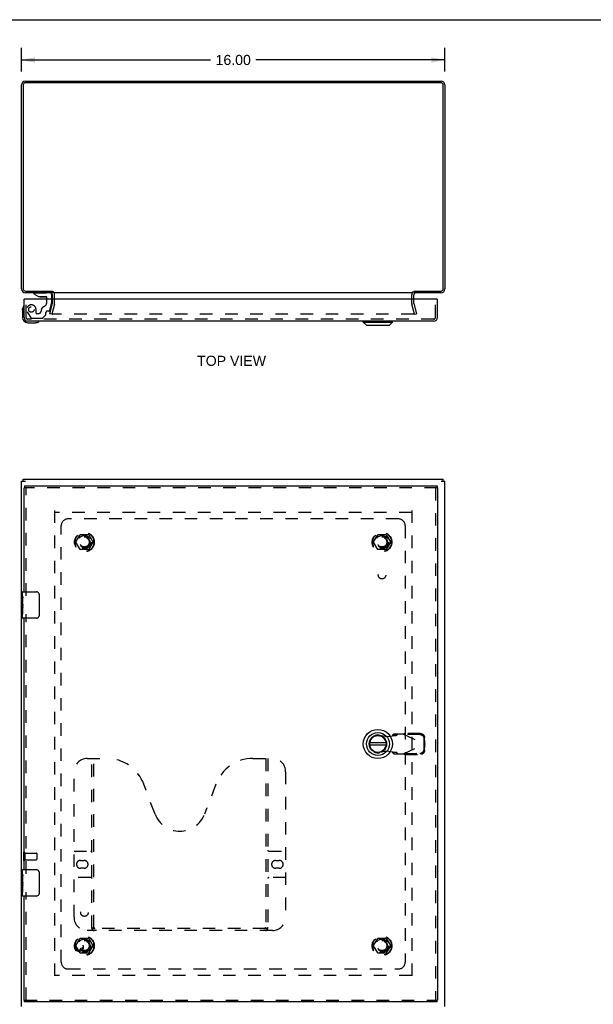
# Model space of a CAD drawing. Header units: inches. Extents: x 0 to 86.4, y 0 to 55.9.
# Tile 3 of 4: x 21.3 to 43, y 18.7 to 55.9. Entities that reach past the tile are written whole.
import ezdxf

# ---------------------------------------------------------------- set-up
doc = ezdxf.new("R2010")
doc.units = ezdxf.units.IN
doc.header["$LTSCALE"] = 4.754237
doc.header["$MEASUREMENT"] = 0
doc.linetypes.add('HIDDEN', pattern=[0.2, 0.1, -0.1])
doc.layers.get('0').update_dxf_attribs({"linetype": 'CONTINUOUS'})
for name, color, linetype in [('DEFAULT_2', 8, 'HIDDEN'), ('DIMENSIONS', 7, 'CONTINUOUS'), ('DOOR_ASSEMBLY', 7, 'CONTINUOUS'), ('SUBPANEL', 7, 'CONTINUOUS')]:
    doc.layers.add(name, color=color, linetype=linetype)
doc.styles.get("Standard").update_dxf_attribs({"font": 'arial.ttf'})
doc.dimstyles.new('DIMSTYLE_1', dxfattribs={"dimtxt": 0.381356, "dimasz": 0.508475, "dimexe": 0.09, "dimexo": 0.07, "dimgap": 0.0375, "dimtad": 0, "dimtih": 1, "dimtoh": 1, "dimzin": 4, "dimdsep": 46, "dimtxsty": 'Standard', "dimblk": '_FILLED', "dimblk1": '_FILLED', "dimblk2": '_FILLED', "dimcen": 0.09, "dimadec": 3, "dimazin": 1, "dimtfac": 1, "dimtdec": 3, "dimtofl": 0, "dimtmove": 0, "dimatfit": 3, "dimldrblk": '_FILLED', "dimfxl": 0, "dimtolj": 1, "dimtzin": 4, "dimarcsym": 0})

# ---------------------------------------------------------------- blocks, each defined once
blk = doc.blocks.new('_FILLED')
at = {"color": 0, "linetype": 'ByBlock'}
blk.add_solid([(0, 0), (-1, 0.2), (-1, -0.2)], dxfattribs=at)
blk = doc.blocks.new('*D1')
at = {"layer": 'DIMENSIONS', "color": 2, "linetype": 'Continuous'}
for p, q in [((21.353, 53.969), (21.353, 54.869)), ((37.353, 53.969), (37.353, 54.869)), ((21.353, 54.411), (28.496, 54.411)), ((37.353, 54.411), (30.21, 54.411))]:
    blk.add_line(p, q, dxfattribs=at)
at = {"layer": 'DIMENSIONS', "color": 2, "linetype": 'Continuous', "xscale": 0.5084745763, "yscale": 0.5084745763, "zscale": 0.5084745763, "rotation": 180}
blk.add_blockref('_FILLED', (21.353, 54.411), dxfattribs=at)
at = {"layer": 'DIMENSIONS', "color": 2, "linetype": 'Continuous', "xscale": 0.5084745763, "yscale": 0.5084745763, "zscale": 0.5084745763}
blk.add_blockref('_FILLED', (37.353, 54.411), dxfattribs=at)
at = {"layer": 'DIMENSIONS', "color": 2, "linetype": 'Continuous', "insert": (29.353, 54.602), "char_height": 0.3814, "width": 1.33262, "attachment_point": 2, "line_spacing_factor": 0.9}
blk.add_mtext('16.00', dxfattribs=at)

msp = doc.modelspace()

# ---------------------------------------------------------------- linework, layer by layer
at = {"color": 7, "linetype": 'Continuous'}
for p, q in [((0, 55.932), (86.441, 55.932)), ((22.528, 45.674), (22.528, 45.613)), ((21.416, 38.494), (21.416, 38.569)), ((37.29, 38.494), (37.29, 38.569))]:
    msp.add_line(p, q, dxfattribs=at)
at = {"color": 3, "linetype": 'Continuous'}
for p, q in [((21.498, 53.613), (37.208, 53.613)), ((21.353, 45.758), (21.353, 53.468)), ((21.416, 53.47), (21.416, 45.756)), ((37.21, 53.55), (21.496, 53.55)), ((37.29, 45.756), (37.29, 53.47)), ((37.353, 53.468), (37.353, 45.758)), ((21.496, 45.676), (22.525, 45.676)), ((22.528, 45.613), (21.498, 45.613)), ((22.528, 45.37), (22.528, 45.543)), ((36.151, 45.613), (22.555, 45.613)), ((37.208, 45.613), (36.178, 45.613)), ((36.178, 45.37), (36.178, 45.543)), ((36.181, 45.676), (37.21, 45.676)), ((21.353, 18.644), (21.353, 38.494)), ((21.353, 38.494), (21.498, 38.494)), ((21.416, 38.569), (37.29, 38.569)), ((37.208, 38.494), (37.353, 38.494)), ((37.353, 18.644), (37.353, 38.494))]:
    msp.add_line(p, q, dxfattribs=at)
for centre, radius, start, end in [((21.498, 53.468), 0.145, 90, 180), ((37.208, 53.468), 0.145, 0, 90), ((21.496, 53.47), 0.08, 90, 180), ((37.21, 53.47), 0.08, 0, 90), ((21.498, 45.758), 0.145, 180, 270), ((37.208, 45.758), 0.145, 270, 360), ((21.496, 45.756), 0.08, 180, 270), ((22.458, 45.543), 0.07, 0, 84.4576), ((36.248, 45.543), 0.07, 95.5423, 180), ((37.21, 45.756), 0.08, 270, 360)]:
    msp.add_arc(centre, radius, start, end, dxfattribs=at)
at = {"layer": 'DEFAULT_2', "color": 8, "linetype": 'HIDDEN'}
for p, q in [((22.603, 45.215), (22.603, 45.543)), ((36.103, 45.215), (36.103, 45.543)), ((22.423, 44.82), (22.526, 45.205)), ((22.599, 45.185), (22.496, 44.801)), ((22.528, 45.215), (22.528, 45.37)), ((36.21, 44.801), (36.107, 45.185)), ((36.178, 45.215), (36.178, 45.37)), ((36.179, 45.205), (36.282, 44.82)), ((22.496, 44.801), (22.423, 44.82)), ((36.178, 44.801), (22.527, 44.801)), ((36.21, 44.801), (36.282, 44.82)), ((22.603, 37.394), (22.603, 19.744)), ((36.101, 37.319), (22.605, 37.319)), ((36.103, 37.394), (36.103, 19.744)), ((23.41, 36.199), (23.565, 36.466)), ((23.882, 36.471), (23.573, 36.471)), ((23.891, 36.466), (24.045, 36.199)), ((34.66, 36.199), (34.815, 36.466)), ((35.132, 36.471), (34.823, 36.471)), ((35.141, 36.466), (35.295, 36.199)), ((23.565, 35.921), (23.41, 36.189)), ((24.045, 36.189), (23.891, 35.921)), ((34.815, 35.921), (34.66, 36.189)), ((35.295, 36.189), (35.141, 35.921)), ((23.882, 35.916), (23.573, 35.916)), ((35.132, 35.916), (34.823, 35.916)), ((21.428, 24.461), (21.428, 24.177)), ((21.471, 24.461), (21.471, 24.177)), ((21.471, 24.443), (21.918, 24.443)), ((21.471, 24.195), (21.918, 24.195)), ((21.928, 24.433), (21.928, 24.205)), ((23.41, 20.949), (23.565, 21.216)), ((23.882, 21.221), (23.573, 21.221)), ((23.891, 21.216), (24.045, 20.949)), ((34.66, 20.949), (34.815, 21.216)), ((35.132, 21.221), (34.823, 21.221)), ((35.141, 21.216), (35.295, 20.949)), ((23.565, 20.671), (23.41, 20.939)), ((24.045, 20.939), (23.891, 20.671)), ((34.815, 20.671), (34.66, 20.939)), ((35.295, 20.939), (35.141, 20.671)), ((23.882, 20.666), (23.573, 20.666)), ((35.132, 20.666), (34.823, 20.666)), ((36.101, 19.819), (22.605, 19.819))]:
    msp.add_line(p, q, dxfattribs=at)
for points in [[(22.508, 44.825), (22.508, 44.823), (22.507, 44.822), (22.507, 44.82)], [(22.507, 44.82), (22.507, 44.819), (22.508, 44.817), (22.508, 44.815), (22.508, 44.814), (22.509, 44.812), (22.51, 44.811), (22.511, 44.81), (22.511, 44.808), (22.513, 44.807), (22.514, 44.806), (22.515, 44.805), (22.516, 44.804), (22.518, 44.803), (22.519, 44.803)], [(22.527, 44.801), (22.526, 44.801), (22.524, 44.801), (22.522, 44.802), (22.521, 44.802), (22.519, 44.803)], [(36.198, 44.82), (36.198, 44.819), (36.198, 44.817), (36.197, 44.815), (36.197, 44.814), (36.196, 44.812), (36.196, 44.811), (36.195, 44.81), (36.194, 44.808), (36.193, 44.807), (36.192, 44.806), (36.19, 44.805), (36.189, 44.804), (36.188, 44.803), (36.186, 44.803), (36.185, 44.802), (36.183, 44.802), (36.181, 44.801), (36.18, 44.801), (36.178, 44.801)], [(36.197, 44.825), (36.198, 44.823), (36.198, 44.822), (36.198, 44.82)]]:
    msp.add_lwpolyline(points, dxfattribs=at)
for centre, radius in [((23.728, 36.194), 0.372), ((23.728, 36.194), 0.356), ((34.978, 36.194), 0.372), ((34.978, 36.194), 0.356), ((23.728, 36.194), 0.204), ((23.728, 36.194), 0.183), ((34.978, 36.194), 0.204), ((34.978, 36.194), 0.183), ((23.728, 20.944), 0.372), ((23.728, 20.944), 0.356), ((34.978, 20.944), 0.372), ((34.978, 20.944), 0.356), ((23.728, 20.944), 0.204), ((23.728, 20.944), 0.183), ((34.978, 20.944), 0.204), ((34.978, 20.944), 0.183)]:
    msp.add_circle(centre, radius, dxfattribs=at)
for centre, radius, start, end in [((22.458, 45.543), 0.145, 0, 51.2451), ((36.248, 45.543), 0.145, 128.7549, 180), ((22.488, 45.215), 0.04, 345, 360), ((22.488, 45.215), 0.115, 345, 360), ((36.218, 45.215), 0.115, 180, 195), ((36.218, 45.215), 0.04, 180, 195), ((23.573, 36.461), 0.01, 90.0113, 149.988), ((23.882, 36.461), 0.01, 30.0108, 89.9876), ((34.823, 36.461), 0.01, 90.0113, 149.988), ((35.132, 36.461), 0.01, 30.0108, 89.9876), ((23.419, 36.194), 0.01, 150.0117, 209.9873), ((24.037, 36.194), 0.01, 330.0117, 29.9873), ((34.669, 36.194), 0.01, 150.0117, 209.9873), ((35.287, 36.194), 0.01, 330.0117, 29.9873), ((23.573, 35.926), 0.01, 210.0108, 269.9876), ((23.882, 35.926), 0.01, 270.0113, 329.988), ((34.823, 35.926), 0.01, 210.0108, 269.9876), ((35.132, 35.926), 0.01, 270.0113, 329.988), ((21.449, 24.461), 0.0215, 0, 180), ((21.918, 24.433), 0.01, 0, 90), ((21.918, 24.205), 0.01, 270, 360), ((21.449, 24.177), 0.0215, 180, 360), ((23.573, 21.211), 0.01, 90.0113, 149.988), ((23.882, 21.211), 0.01, 30.0108, 89.9876), ((34.823, 21.211), 0.01, 90.0113, 149.988), ((35.132, 21.211), 0.01, 30.0108, 89.9876), ((23.419, 20.944), 0.01, 150.0117, 209.9873), ((24.037, 20.944), 0.01, 330.0117, 29.9873), ((34.669, 20.944), 0.01, 150.0117, 209.9873), ((35.287, 20.944), 0.01, 330.0117, 29.9873), ((23.573, 20.676), 0.01, 210.0108, 269.9876), ((23.882, 20.676), 0.01, 270.0113, 329.988), ((34.823, 20.676), 0.01, 210.0108, 269.9876), ((35.132, 20.676), 0.01, 270.0113, 329.988)]:
    msp.add_arc(centre, radius, start, end, dxfattribs=at)
at = {"layer": 'DOOR_ASSEMBLY', "color": 7, "linetype": 'Continuous'}
for p, q in [((21.821, 45.613), (21.821, 45.574)), ((21.821, 45.574), (21.992, 45.476)), ((21.992, 45.476), (22.274, 45.476)), ((22.086, 45.459), (22.226, 45.459)), ((22.306, 45.37), (22.306, 45.444)), ((22.49, 45.535), (22.49, 45.37)), ((21.434, 45.11), (21.434, 45.11)), ((21.476, 45.37), (21.448, 45.37)), ((37.045, 45.37), (37.073, 45.37)), ((21.388, 44.975), (21.391, 45.013)), ((21.388, 44.975), (21.388, 44.685)), ((21.588, 44.485), (21.877, 44.485)), ((21.915, 44.488), (21.877, 44.485)), ((22.006, 44.53), (22.01, 44.531)), ((22.01, 44.531), (22.011, 44.532)), ((34.271, 44.506), (34.271, 44.545)), ((34.271, 44.506), (35.373, 44.506)), ((34.389, 44.388), (34.271, 44.506)), ((34.389, 44.388), (35.255, 44.388)), ((35.255, 44.388), (35.373, 44.506)), ((35.373, 44.506), (35.373, 44.545)), ((21.461, 38.319), (21.461, 38.244)), ((37.06, 38.319), (37.06, 38.244)), ((21.448, 38.244), (21.461, 38.244)), ((37.073, 38.244), (37.06, 38.244)), ((21.388, 34.16), (21.388, 34.304)), ((21.403, 34.319), (21.913, 34.319)), ((21.388, 33.904), (21.388, 34.156)), ((21.397, 34.101), (21.388, 34.101)), ((21.388, 33.934), (21.398, 33.934)), ((21.388, 33.334), (21.388, 33.901)), ((21.39, 33.871), (21.388, 33.871)), ((21.398, 33.934), (21.398, 34.09)), ((22.013, 34.219), (22.013, 33.419)), ((21.388, 33.739), (21.397, 33.739)), ((21.388, 33.703), (21.398, 33.703)), ((21.388, 33.64), (21.398, 33.64)), ((21.398, 33.75), (21.398, 33.803)), ((21.398, 33.473), (21.398, 33.703)), ((21.388, 33.473), (21.398, 33.473)), ((21.913, 33.319), (21.403, 33.319)), ((35.135, 28.607), (34.51, 28.607)), ((34.51, 28.529), (35.135, 28.529)), ((21.403, 23.819), (21.913, 23.819)), ((21.388, 23.66), (21.388, 23.804)), ((21.388, 23.404), (21.388, 23.656)), ((21.397, 23.601), (21.388, 23.601)), ((21.398, 23.434), (21.398, 23.59)), ((22.013, 23.719), (22.013, 22.919)), ((21.388, 23.434), (21.398, 23.434)), ((21.388, 22.834), (21.388, 23.401)), ((21.39, 23.371), (21.388, 23.371)), ((21.388, 23.239), (21.397, 23.239)), ((21.388, 23.203), (21.398, 23.203)), ((21.388, 23.14), (21.398, 23.14)), ((21.398, 23.25), (21.398, 23.303)), ((21.398, 22.973), (21.398, 23.203)), ((21.388, 22.973), (21.398, 22.973)), ((21.913, 22.819), (21.403, 22.819)), ((21.448, 18.894), (21.461, 18.894)), ((21.461, 18.819), (21.461, 18.894)), ((37.073, 18.894), (37.06, 18.894)), ((37.06, 18.819), (37.06, 18.894))]:
    msp.add_line(p, q, dxfattribs=at)
at = {"layer": 'DOOR_ASSEMBLY', "color": 8, "linetype": 'HIDDEN'}
for p, q in [((21.821, 45.613), (22.412, 45.613)), ((21.523, 44.68), (21.523, 45.37)), ((22.306, 45.263), (22.306, 45.37)), ((22.416, 44.948), (22.486, 45.207)), ((22.49, 45.37), (22.49, 45.24)), ((36.998, 44.68), (36.998, 45.37)), ((21.569, 44.895), (21.7, 44.669)), ((21.734, 44.649), (22.12, 44.649)), ((21.9, 44.85), (21.9, 44.983)), ((21.915, 44.834), (21.999, 44.834)), ((22.269, 44.782), (22.148, 44.661)), ((22.274, 44.793), (22.274, 44.865)), ((22.386, 44.924), (22.333, 44.924)), ((36.938, 44.62), (21.583, 44.62)), ((37.06, 38.244), (21.461, 38.244)), ((21.523, 34.164), (21.523, 38.244)), ((36.998, 38.244), (36.998, 18.894)), ((21.523, 23.664), (21.523, 33.474)), ((34.882, 28.897), (35.176, 28.844)), ((35.176, 28.844), (35.373, 28.881)), ((35.419, 28.942), (35.377, 28.896)), ((35.377, 28.896), (35.532, 28.896)), ((35.793, 28.942), (35.419, 28.942)), ((35.532, 28.896), (35.574, 28.942)), ((35.793, 28.942), (36.58, 28.568)), ((35.821, 28.929), (35.841, 28.97)), ((36.411, 28.918), (35.821, 28.929)), ((36.431, 28.96), (35.841, 28.97)), ((36.574, 28.571), (36.57, 28.764)), ((36.593, 28.613), (36.59, 28.806)), ((35.176, 28.292), (34.882, 28.239)), ((35.373, 28.255), (35.176, 28.292)), ((35.793, 28.194), (36.58, 28.568)), ((36.57, 28.372), (36.574, 28.565)), ((36.593, 28.613), (36.574, 28.571)), ((36.574, 28.565), (36.593, 28.523)), ((36.585, 28.583), (36.58, 28.568)), ((36.58, 28.568), (36.585, 28.553)), ((36.59, 28.33), (36.593, 28.523)), ((36.593, 28.613), (36.591, 28.605)), ((23.835, 28.019), (24.572, 28.019)), ((24.01, 21.609), (24.01, 28.019)), ((24.09, 21.639), (24.09, 28.019)), ((30.099, 28.019), (30.835, 28.019)), ((30.58, 28.019), (30.58, 21.639)), ((30.66, 28.019), (30.66, 21.609)), ((35.532, 28.24), (35.377, 28.24)), ((35.377, 28.24), (35.419, 28.194)), ((35.419, 28.194), (35.793, 28.194)), ((35.574, 28.194), (35.532, 28.24)), ((35.821, 28.207), (36.411, 28.217)), ((35.841, 28.166), (35.821, 28.207)), ((35.841, 28.166), (36.431, 28.176)), ((23.335, 22.019), (23.335, 27.519)), ((31.335, 27.519), (31.335, 22.019)), ((26.399, 25.917), (25.976, 27.045)), ((28.694, 27.045), (28.272, 25.917)), ((23.335, 24.519), (23.97, 24.519)), ((30.7, 24.519), (31.335, 24.519)), ((23.579, 24.169), (23.716, 24.169)), ((23.716, 23.869), (23.579, 23.869)), ((30.954, 24.169), (31.091, 24.169)), ((31.091, 23.869), (30.954, 23.869)), ((23.97, 23.519), (23.335, 23.519)), ((31.335, 23.519), (30.7, 23.519)), ((21.523, 18.894), (21.523, 22.974)), ((30.576, 21.599), (24.094, 21.599)), ((30.835, 21.519), (23.835, 21.519)), ((21.461, 18.894), (37.06, 18.894))]:
    msp.add_line(p, q, dxfattribs=at)
at = {"layer": 'DOOR_ASSEMBLY', "color": 3, "linetype": 'Continuous'}
for p, q in [((21.448, 44.68), (21.448, 45.37)), ((37.045, 45.37), (21.476, 45.37)), ((37.073, 44.68), (37.073, 45.37)), ((36.938, 44.545), (21.583, 44.545)), ((21.461, 38.319), (37.06, 38.319)), ((21.448, 34.319), (21.448, 38.244)), ((37.073, 38.244), (37.073, 18.894)), ((21.448, 23.819), (21.448, 33.319)), ((21.448, 18.894), (21.448, 22.819)), ((37.06, 18.819), (21.461, 18.819))]:
    msp.add_line(p, q, dxfattribs=at)
at = {"layer": 'DOOR_ASSEMBLY', "color": 7, "linetype": 'Continuous'}
for points in [[(21.434, 45.11), (21.434, 45.109), (21.434, 45.107), (21.433, 45.104)], [(22.011, 44.532), (22.012, 44.532), (22.013, 44.532)], [(22.006, 34.255), (22.008, 34.249), (22.01, 34.243), (22.011, 34.237), (22.012, 34.231), (22.012, 34.225), (22.013, 34.219)], [(21.388, 34.16), (21.388, 34.156), (21.388, 34.152), (21.389, 34.147), (21.39, 34.141), (21.392, 34.134), (21.393, 34.126), (21.394, 34.118), (21.396, 34.109), (21.397, 34.1), (21.398, 34.09)], [(21.388, 33.904), (21.388, 33.896), (21.388, 33.889), (21.389, 33.88), (21.39, 33.872), (21.391, 33.863), (21.393, 33.854), (21.394, 33.845), (21.395, 33.836), (21.396, 33.827), (21.397, 33.819), (21.397, 33.811), (21.398, 33.803)], [(21.398, 33.75), (21.397, 33.744), (21.397, 33.738), (21.396, 33.732), (21.396, 33.726), (21.395, 33.72), (21.394, 33.714)], [(22.013, 33.419), (22.012, 33.412), (22.012, 33.406), (22.011, 33.4), (22.01, 33.394), (22.008, 33.388), (22.006, 33.382)], [(21.388, 23.66), (21.388, 23.656), (21.388, 23.652), (21.389, 23.647), (21.39, 23.641), (21.392, 23.634), (21.393, 23.626), (21.394, 23.618), (21.396, 23.609), (21.397, 23.6), (21.398, 23.59)], [(22.006, 23.755), (22.008, 23.749), (22.01, 23.743), (22.011, 23.737), (22.012, 23.731), (22.012, 23.725), (22.013, 23.719)], [(21.388, 23.404), (21.388, 23.396), (21.388, 23.389), (21.389, 23.38), (21.39, 23.372), (21.391, 23.363), (21.393, 23.354), (21.394, 23.345), (21.395, 23.336), (21.396, 23.327), (21.397, 23.319), (21.397, 23.311), (21.398, 23.303)], [(21.398, 23.25), (21.397, 23.244), (21.397, 23.238), (21.396, 23.232), (21.396, 23.226), (21.395, 23.22), (21.394, 23.214)], [(22.013, 22.919), (22.012, 22.912), (22.012, 22.906), (22.011, 22.9), (22.01, 22.894), (22.008, 22.888), (22.006, 22.882)]]:
    msp.add_lwpolyline(points, dxfattribs=at)
at = {"layer": 'DOOR_ASSEMBLY', "color": 8, "linetype": 'HIDDEN'}
for points in [[(35.373, 28.881), (35.389, 28.882), (35.405, 28.883), (35.421, 28.885), (35.436, 28.886), (35.451, 28.887), (35.464, 28.888), (35.477, 28.889), (35.489, 28.89), (35.5, 28.891), (35.509, 28.892), (35.517, 28.893), (35.524, 28.894), (35.529, 28.895), (35.532, 28.896)], [(35.377, 28.896), (35.377, 28.893), (35.376, 28.891), (35.376, 28.889), (35.375, 28.886), (35.374, 28.884), (35.373, 28.881)], [(35.793, 28.942), (35.801, 28.947), (35.809, 28.952), (35.817, 28.956), (35.825, 28.961), (35.833, 28.966), (35.841, 28.97)], [(36.57, 28.764), (36.569, 28.779), (36.567, 28.794), (36.563, 28.808), (36.557, 28.822), (36.55, 28.836), (36.542, 28.849), (36.533, 28.861), (36.523, 28.872), (36.511, 28.882), (36.499, 28.891), (36.485, 28.899), (36.471, 28.906), (36.457, 28.911), (36.442, 28.915), (36.427, 28.917), (36.411, 28.918)], [(36.431, 28.96), (36.447, 28.959), (36.462, 28.957), (36.477, 28.953), (36.491, 28.947), (36.505, 28.941), (36.518, 28.933), (36.531, 28.924), (36.542, 28.914), (36.553, 28.902), (36.562, 28.89), (36.57, 28.877), (36.577, 28.864), (36.582, 28.85), (36.586, 28.835), (36.589, 28.821), (36.59, 28.806)], [(36.411, 28.217), (36.427, 28.218), (36.442, 28.221), (36.457, 28.225), (36.471, 28.23), (36.485, 28.237), (36.499, 28.245), (36.511, 28.254), (36.523, 28.264), (36.533, 28.275), (36.542, 28.287), (36.55, 28.3), (36.557, 28.314), (36.563, 28.328), (36.567, 28.342), (36.569, 28.357), (36.57, 28.372)], [(36.59, 28.33), (36.589, 28.315), (36.586, 28.301), (36.582, 28.286), (36.577, 28.272), (36.57, 28.258), (36.562, 28.246), (36.553, 28.233), (36.542, 28.222), (36.531, 28.212), (36.518, 28.203), (36.505, 28.195), (36.491, 28.188), (36.477, 28.183), (36.462, 28.179), (36.447, 28.177), (36.431, 28.176)], [(36.591, 28.605), (36.587, 28.59), (36.585, 28.583)], [(36.585, 28.553), (36.589, 28.538), (36.591, 28.531), (36.593, 28.523)], [(35.532, 28.24), (35.529, 28.241), (35.524, 28.242), (35.517, 28.243), (35.509, 28.244), (35.5, 28.245), (35.489, 28.246), (35.477, 28.247), (35.464, 28.248), (35.451, 28.249), (35.436, 28.25), (35.421, 28.251), (35.405, 28.252), (35.389, 28.253), (35.373, 28.255)], [(35.373, 28.255), (35.374, 28.252), (35.375, 28.25), (35.376, 28.247), (35.376, 28.245), (35.377, 28.242), (35.377, 28.24)], [(35.841, 28.166), (35.833, 28.17), (35.825, 28.175), (35.817, 28.18), (35.809, 28.184), (35.801, 28.189), (35.793, 28.194)], [(24, 21.639), (24.012, 21.63), (24.025, 21.623), (24.037, 21.616), (24.048, 21.61), (24.06, 21.605), (24.072, 21.601), (24.083, 21.599), (24.094, 21.599)], [(30.576, 21.599), (30.587, 21.599), (30.599, 21.601), (30.61, 21.605), (30.622, 21.61), (30.634, 21.616), (30.646, 21.623), (30.658, 21.63), (30.67, 21.639)]]:
    msp.add_lwpolyline(points, dxfattribs=at)
for centre, radius in [((21.723, 44.983), 0.102), ((23.523, 20.894), 0.164), ((23.523, 20.894), 0.124)]:
    msp.add_circle(centre, radius, dxfattribs=at)
at = {"layer": 'DOOR_ASSEMBLY', "color": 7, "linetype": 'Continuous'}
for radius in [0.551, 0.433, 0.329, 0.317]:
    msp.add_circle((34.822, 28.568), radius, dxfattribs=at)
for centre, radius, start, end in [((22.086, 45.549), 0.09, 234.5318, 270), ((22.226, 45.549), 0.09, 270, 305.2253), ((22.274, 45.444), 0.0317, 0, 90), ((22.412, 45.535), 0.0787, 0, 90), ((21.638, 44.975), 0.25, 149.1101, 180), ((21.436, 45.095), 0.015, 96.3796, 149.1101), ((21.433, 45.095), 0.015, 0, 83.6204), ((21.588, 44.685), 0.2, 180, 270), ((21.877, 44.735), 0.25, 270, 300.8899), ((21.998, 44.53), 0.015, 6.3796, 90), ((21.998, 44.534), 0.015, 300.8899, 353.6204), ((21.403, 34.304), 0.015, 90, 180), ((21.913, 34.219), 0.1, 21.1999, 90), ((21.403, 33.334), 0.015, 180, 270), ((21.913, 33.419), 0.1, 270, 338.8001), ((34.822, 28.568), 0.315, 10.0787, 349.9213), ((21.403, 23.804), 0.015, 90, 180), ((21.913, 23.719), 0.1, 21.1999, 90), ((21.403, 22.834), 0.015, 180, 270), ((21.913, 22.919), 0.1, 270, 338.8001)]:
    msp.add_arc(centre, radius, start, end, dxfattribs=at)
at = {"layer": 'DOOR_ASSEMBLY', "color": 8, "linetype": 'HIDDEN'}
for centre, radius, start, end in [((21.723, 44.983), 0.177, 0, 210), ((22.274, 44.924), 0.185, 114.7322, 180), ((22.118, 45.263), 0.188, 294.7322, 360), ((22.365, 45.24), 0.125, 345, 360), ((21.583, 44.68), 0.06, 180, 270), ((21.734, 44.689), 0.04, 210, 270), ((21.915, 44.85), 0.0156, 180, 270), ((21.999, 44.924), 0.09, 270, 360), ((22.12, 44.689), 0.04, 270, 315), ((22.258, 44.793), 0.0156, 315, 360), ((22.333, 44.865), 0.0591, 90, 180), ((22.386, 44.956), 0.0312, 270, 345), ((36.938, 44.68), 0.06, 270, 360), ((34.822, 28.568), 0.335, 79.673, 280.327), ((23.835, 27.519), 0.5, 90, 180), ((24.572, 26.519), 1.5, 20.5519, 90), ((30.099, 26.519), 1.5, 90, 159.4481), ((30.835, 27.519), 0.5, 0, 90), ((27.335, 26.269), 1, 200.5519, 339.4481), ((23.97, 24.559), 0.04, 270, 360), ((30.7, 24.559), 0.04, 180, 270), ((23.579, 24.019), 0.15, 90, 270), ((23.716, 24.019), 0.15, 270, 90), ((30.954, 24.019), 0.15, 90, 270), ((31.091, 24.019), 0.15, 270, 90), ((23.97, 23.479), 0.04, 0, 90), ((30.7, 23.479), 0.04, 90, 180), ((23.835, 22.019), 0.5, 180, 270), ((30.835, 22.019), 0.5, 270, 360), ((24.1, 21.609), 0.09, 180, 270), ((24.13, 21.639), 0.04, 180, 270), ((30.54, 21.639), 0.04, 270, 360), ((30.57, 21.609), 0.09, 270, 360)]:
    msp.add_arc(centre, radius, start, end, dxfattribs=at)
at = {"layer": 'DOOR_ASSEMBLY', "color": 3, "linetype": 'Continuous'}
for centre, start, end in [((21.583, 44.68), 180, 270), ((36.938, 44.68), 270, 360)]:
    msp.add_arc(centre, 0.135, start, end, dxfattribs=at)
at = {"layer": 'DOOR_ASSEMBLY', "color": 7, "linetype": 'Continuous'}
for centre in [(21.588, 33.736), (21.588, 23.236)]:
    msp.add_ellipse(centre, major_axis=(0.2, 0), ratio=0.432808, start_param=3.141593, end_param=3.403409, dxfattribs=at)
at = {"layer": 'SUBPANEL', "color": 8, "linetype": 'HIDDEN'}
for p, q in [((35.603, 37.069), (23.103, 37.069)), ((22.853, 20.319), (22.853, 36.819)), ((35.853, 36.819), (35.853, 20.319)), ((23.103, 20.069), (35.603, 20.069))]:
    msp.add_line(p, q, dxfattribs=at)
for centre, radius in [((23.728, 36.194), 0.25), ((34.978, 36.194), 0.25), ((34.978, 34.944), 0.141), ((23.728, 22.194), 0.141), ((23.728, 20.944), 0.25), ((34.978, 20.944), 0.25)]:
    msp.add_circle(centre, radius, dxfattribs=at)
for centre, start, end in [((23.103, 36.819), 90, 180), ((35.603, 36.819), 0, 90), ((23.103, 20.319), 180, 270), ((35.603, 20.319), 270, 360)]:
    msp.add_arc(centre, 0.25, start, end, dxfattribs=at)

# ---------------------------------------------------------------- texts
at = {"layer": 'DIMENSIONS', "color": 2, "linetype": 'Continuous', "insert": (29.291, 43.235), "char_height": 0.3814, "width": 2.59861, "attachment_point": 2, "line_spacing_factor": 0.9}
msp.add_mtext('TOP VIEW', dxfattribs=at)

# ---------------------------------------------------------------- dimensions: what is measured, and where the dimension line sits
at = {"layer": 'DIMENSIONS', "color": 2, "linetype": 'Continuous'}
dim = msp.add_linear_dim(base=(37.353, 54.411), p1=(21.353, 54.939), p2=(37.353, 54.939), dimstyle='DIMSTYLE_1', dxfattribs=at)
dim.commit()
dim.dimension.update_dxf_attribs({"geometry": '*D1', "text_midpoint": (29.369, 54.409), "dimtype": 160})

doc.saveas('drawing.dxf')
